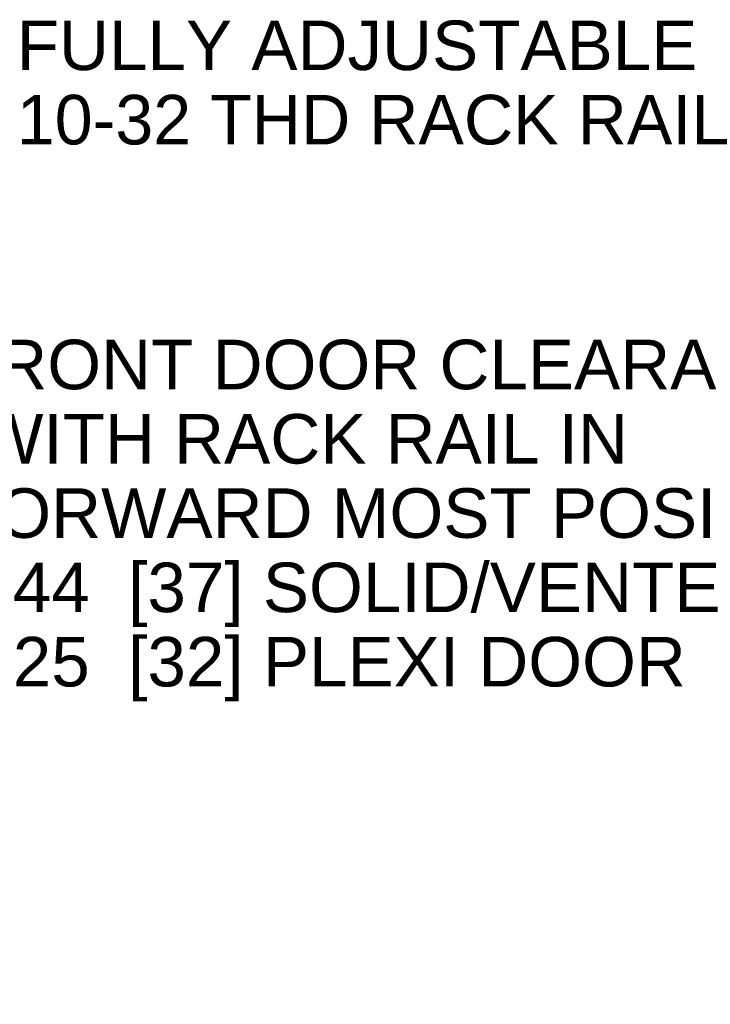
# Model space of a CAD drawing. Header units: inches. Extents: x 6 to 353, y 6 to 228.
# Tile 201 of 256: x 269 to 299, y 138 to 180. Entities that reach past the tile are written whole.
import ezdxf
from ezdxf.enums import TextEntityAlignment as Align

# ---------------------------------------------------------------- set-up
doc = ezdxf.new("R2010")
doc.units = ezdxf.units.IN
doc.header["$LTSCALE"] = 19.946667
doc.header["$MEASUREMENT"] = 0
doc.layers.get('0').update_dxf_attribs({"linetype": 'CONTINUOUS'})
doc.layers.add('09_ALL_DETAIL_ITEMS', color=7, linetype='CONTINUOUS')
doc.styles.get("Standard").update_dxf_attribs({"font": 'arial.ttf'})
doc.dimstyles.new('DIMSTYLE_4', dxfattribs={"dimtxt": 2.133333, "dimasz": 2.133333, "dimexe": 0.06, "dimexo": 0.0625, "dimgap": 0.05, "dimtad": 0, "dimtih": 1, "dimtoh": 1, "dimdec": 3, "dimzin": 4, "dimdsep": 46, "dimtxsty": 'Standard', "dimblk": '_FILLED', "dimblk1": '_FILLED', "dimblk2": '_FILLED', "dimcen": 0.09, "dimadec": 0, "dimazin": 0, "dimtfac": 1, "dimtdec": 3, "dimtofl": 0, "dimtmove": 0, "dimatfit": 3, "dimldrblk": '_FILLED', "dimfxl": 0, "dimtolj": 1, "dimtzin": 4, "dimarcsym": 0})
doc.dimstyles.new('DIMSTYLE_9', dxfattribs={"dimtxt": 2.133333, "dimasz": 2.133333, "dimexe": 0.06, "dimexo": 0.0625, "dimgap": 0.05, "dimtad": 0, "dimtih": 1, "dimtoh": 1, "dimlfac": 0.5, "dimzin": 4, "dimdsep": 46, "dimtxsty": 'Standard', "dimblk": '_FILLED', "dimblk1": '_FILLED', "dimblk2": '_FILLED', "dimcen": 0.09, "dimadec": 0, "dimazin": 0, "dimtfac": 1, "dimtofl": 0, "dimtmove": 0, "dimatfit": 3, "dimldrblk": '_FILLED', "dimfxl": 0, "dimtolj": 1, "dimtzin": 4, "dimarcsym": 0})

# ---------------------------------------------------------------- blocks, each defined once
blk = doc.blocks.new('_FILLED')
at = {"color": 0, "linetype": 'ByBlock'}
blk.add_solid([(0, 0), (-1, 0.2), (-1, -0.2)], dxfattribs=at)
blk = doc.blocks.new('*D10')
at = {"color": 7, "linetype": 'Continuous'}
for p, q in [((252.722, 143.608), (261.523, 143.608)), ((261.523, 143.608), (264.849, 143.608)), ((263.569, 143.608), (263.569, 113.056)), ((263.569, 78.238), (263.569, 102.389)), ((252.722, 78.238), (261.523, 78.238)), ((261.523, 78.238), (264.849, 78.238))]:
    blk.add_line(p, q, dxfattribs=at)
at = {"color": 7, "linetype": 'Continuous', "xscale": 2.1333333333, "yscale": 2.1333333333, "zscale": 2.1333333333}
for p, rotation in [((263.569, 143.608), 90), ((263.569, 78.238), 270)]:
    blk.add_blockref('_FILLED', p, dxfattribs=dict(at, rotation=rotation))
at = {"color": 7, "linetype": 'Continuous'}
for s, p in [('"A"', (263.569, 109.856)), ('OVERALL', (263.569, 106.656)), ('HEIGHT', (263.569, 103.456))]:
    blk.add_text(s, height=2.1333, dxfattribs=at).set_placement(p, align=Align.CENTER)
blk = doc.blocks.new('*D38')
at = {"color": 7, "linetype": 'Continuous'}
for p, q in [((261.318, 163.898), (261.318, 169.232)), ((248.258, 163.898), (262.598, 163.898)), ((246.289, 160.868), (262.598, 160.868)), ((261.318, 160.868), (261.318, 155.624)), ((261.318, 155.624), (265.584, 155.624))]:
    blk.add_line(p, q, dxfattribs=at)
at = {"color": 7, "linetype": 'Continuous', "xscale": 2.1333333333, "yscale": 2.1333333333, "zscale": 2.1333333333}
for p, rotation in [((261.318, 163.898), 270), ((261.318, 160.868), 90)]:
    blk.add_blockref('_FILLED', p, dxfattribs=dict(at, rotation=rotation))
at = {"color": 7, "linetype": 'Continuous'}
for s, p in [('FRONT DOOR CLEARANCE', (266.651, 164.157)), ('(WITH RACK RAIL IN', (266.651, 160.957)), ('FORWARD MOST POSITION', (266.651, 157.757)), ('1.44  [37] SOLID/VENTED DOOR', (266.651, 154.557)), ('1.25  [32] PLEXI DOOR', (266.651, 151.357))]:
    blk.add_text(s, height=2.13333, dxfattribs=at).set_placement(p)

msp = doc.modelspace()

# ---------------------------------------------------------------- texts
at = {"layer": '09_ALL_DETAIL_ITEMS', "color": 7, "linetype": 'Continuous'}
for s, p in [('FULLY ADJUSTABLE', (269.3069, 177.9019)), ('10-32 THD RACK RAIL', (269.3069, 174.7019))]:
    msp.add_text(s, height=2.133333, dxfattribs=at).set_placement(p)

# ---------------------------------------------------------------- dimensions: what is measured, and where the dimension line sits
at = {"color": 7, "linetype": 'Continuous'}
for base, p1, p2, text, dimstyle, picture, middle in [((261.3178, 160.8683), (248.1956, 163.8982), (246.2266, 160.8683), 'FRONT DOOR CLEARANCE\\P(WITH RACK RAIL IN\\PFORWARD MOST POSITION\\P1.44  [37] SOLID/VENTED DOOR\\P1.25  [32] PLEXI DOOR', 'DIMSTYLE_9', '*D38', (289.0551, 158.8236)), ((263.5689, 78.2377), (252.6595, 143.6077), (252.6595, 78.2377), '"A"\\POVERALL\\PHEIGHT', 'DIMSTYLE_4', '*D10', (263.5689, 107.7227))]:
    dim = msp.add_linear_dim(base=base, p1=p1, p2=p2, angle=270, text=text, dimstyle=dimstyle, dxfattribs=at)
    dim.commit()
    dim.dimension.update_dxf_attribs({"geometry": picture, "text_midpoint": middle, "dimtype": 160})

doc.saveas('drawing.dxf')
